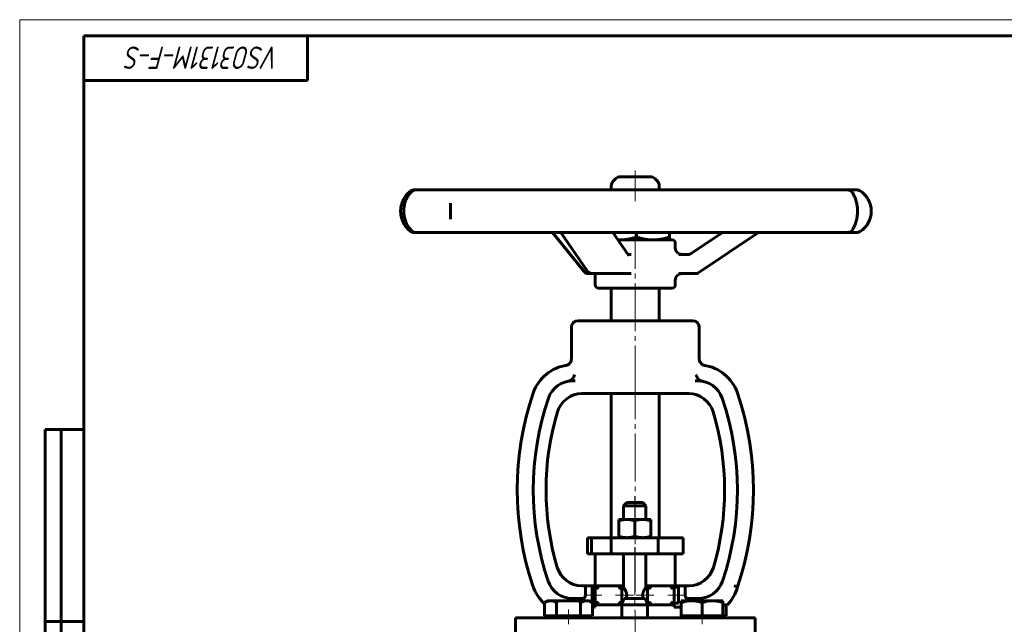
# Model space of a CAD drawing. Header units: millimetres. Extents: x 0 to 594, y 0 to 420.
# Tile 2 of 4: x 0 to 308, y 231 to 420. Entities that reach past the tile are written whole.
import ezdxf

# ---------------------------------------------------------------- set-up
doc = ezdxf.new("R2010")
doc.units = ezdxf.units.MM
for name, pattern in [('K5LT-1', [0]), ('K5LT_AXLED', [19.5, 15, -1.5, 1.5, -1.5]), ('K5LT_BASIC', [0]), ('K5LT_THIN', [0])]:
    doc.linetypes.add(name, pattern=pattern)
doc.layers.add('Системный слой (1)', color=7, linetype='Continuous', true_color=0x6c6c6c)
doc.styles.add('KTEXTSTYLE', font='txt', dxfattribs={"width": 0.96, "height": 5})

# ---------------------------------------------------------------- blocks, each defined once
blk = doc.blocks.new('U0')
at = {"layer": 'Системный слой (1)', "color": 143, "linetype": 'K5LT_BASIC', "lineweight": 60, "true_color": 0x33acca}
for start, end in [(83.4784, 90), (79.4965, 83.4784)]:
    blk.add_arc((212.05, 299.18), 8, start, end, dxfattribs=at)
blk = doc.blocks.new('U1')
at = {"layer": 'Системный слой (1)', "color": 143, "linetype": 'K5LT_BASIC', "lineweight": 60, "true_color": 0x33acca}
for p, q in [((187.79, 370.93), (187.78, 370.93)), ((197.12, 370.93), (187.79, 370.93))]:
    blk.add_line(p, q, dxfattribs=at)
blk = doc.blocks.new('U2')
at = {"layer": 'Системный слой (1)', "color": 143, "linetype": 'K5LT_BASIC', "lineweight": 60, "true_color": 0x33acca}
for p, q in [((179.06, 340.67), (180.59, 340.67)), ((180.59, 340.67), (188.83, 340.67))]:
    blk.add_line(p, q, dxfattribs=at)
blk = doc.blocks.new('U3')
at = {"layer": 'Системный слой (1)', "color": 143, "linetype": 'K5LT_BASIC', "lineweight": 60, "true_color": 0x33acca}
for p, q in [((181.46, 340.65), (181.44, 340.67)), ((181.46, 340.65), (181.47, 340.64)), ((181.47, 340.64), (181.46, 340.65))]:
    blk.add_line(p, q, dxfattribs=at)
blk = doc.blocks.new('U4')
at = {"layer": 'Системный слой (1)', "color": 143, "linetype": 'K5LT_BASIC', "lineweight": 60, "true_color": 0x33acca}
for p, q in [((187.05, 351.19), (187.21, 351.19)), ((187.21, 351.19), (187.36, 351.18)), ((187.36, 351.18), (187.52, 351.18))]:
    blk.add_line(p, q, dxfattribs=at)
blk = doc.blocks.new('U5')
at = {"layer": 'Системный слой (1)', "color": 143, "linetype": 'K5LT_BASIC', "lineweight": 60, "true_color": 0x33acca}
for p, q in [((204.95, 348.67), (204.95, 350.18)), ((204.95, 337.18), (204.95, 338.67))]:
    blk.add_line(p, q, dxfattribs=at)
blk = doc.blocks.new('U6')
at = {"layer": 'Системный слой (1)', "color": 143, "linetype": 'K5LT_BASIC', "lineweight": 60, "true_color": 0x33acca}
for p, q in [((123.95, 366.84), (123.35, 366.84)), ((124.82, 366.84), (123.95, 366.84))]:
    blk.add_line(p, q, dxfattribs=at)
blk = doc.blocks.new('U7')
at = {"layer": 'Системный слой (1)', "color": 143, "linetype": 'K5LT_BASIC', "lineweight": 60, "true_color": 0x33acca}
for p, q in [((188.25, 243.18), (188.75, 243.18)), ((195.75, 243.18), (196.25, 243.18))]:
    blk.add_line(p, q, dxfattribs=at)
blk = doc.blocks.new('U14')
at = {"layer": 'Системный слой (1)', "color": 143, "linetype": 'K5LT_BASIC', "lineweight": 60, "true_color": 0x33acca}
for p, q in [((177.81, 238.42), (177.22, 238.48)), ((178.38, 238.25), (177.81, 238.42)), ((178.95, 237.98), (178.38, 238.25))]:
    blk.add_line(p, q, dxfattribs=at)
blk = doc.blocks.new('U40')
at = {"color": 7, "linetype": 'K5LT_THIN', "lineweight": 18, "true_color": 0xffffff}
for p, q in [((0, 0), (0, 420)), ((0, 420), (594, 420))]:
    blk.add_line(p, q, dxfattribs=at)
at = {"color": 143, "linetype": 'K5LT_BASIC', "lineweight": 60, "true_color": 0x33acca}
for p, q in [((20, 5), (20, 415)), ((20, 415), (589, 415)), ((90, 415), (90, 401)), ((90, 401), (20, 401)), ((8, 172), (8, 292)), ((20, 292), (8, 292)), ((13, 172), (13, 292)), ((20, 232), (8, 232))]:
    blk.add_line(p, q, dxfattribs=at)
at = {"color": 7, "insert": (81.28, 404.64), "char_height": 7, "attachment_point": 1, "rotation": 180, "style": 'KTEXTSTYLE'}
blk.add_mtext('\\fArial|b0|c204|p34;\\H5.0;\\W1.000;\\Q15;\\fGOST Type AU|b0|i0|c204|p34;\\Q15;\\W0.960;\\H7.00;VSO3131M-F-S', dxfattribs=at)

msp = doc.modelspace()

# ---------------------------------------------------------------- linework, layer by layer
at = {"layer": 'Системный слой (1)', "color": 30, "linetype": 'K5LT_AXLED', "lineweight": 18, "true_color": 0xff8000}
for p, q in [((192.453, 363.283), (192.453, 372.933)), ((192.453, 303.183), (192.453, 353.183)), ((192.453, 256.183), (192.453, 305.183)), ((192.255, 271.183), (192.255, 261.883)), ((192.255, 255.183), (192.255, 235.183)), ((192.453, 241.183), (192.453, 255.183)), ((181.942, 240.183), (176.953, 240.183)), ((191.841, 240.183), (186.255, 240.183)), ((198.255, 240.183), (192.669, 240.183)), ((207.953, 240.183), (202.567, 240.183)), ((171.594, 231.183), (171.594, 235.783)), ((192.453, 150.183), (192.453, 235.183)), ((213.313, 231.183), (213.313, 235.783))]:
    msp.add_line(p, q, dxfattribs=at)
at = {"layer": 'Системный слой (1)', "color": 143, "linetype": 'K5LT_BASIC', "lineweight": 60, "true_color": 0x33acca}
for p, q in [((186.367, 370.347), (185.539, 369.519)), ((198.539, 370.347), (199.367, 369.519)), ((129.606, 366.838), (123.946, 366.838)), ((136.332, 366.838), (129.606, 366.838)), ((150.263, 366.838), (136.332, 366.838)), ((161.575, 366.838), (150.263, 366.838)), ((180.586, 366.838), (161.575, 366.838)), ((193.891, 366.838), (180.586, 366.838)), ((184.953, 366.838), (184.953, 368.105)), ((213.628, 366.838), (193.891, 366.838)), ((199.953, 366.838), (199.953, 368.105)), ((225.878, 366.838), (213.628, 366.838)), ((241.818, 366.838), (225.878, 366.838)), ((250.208, 366.838), (241.818, 366.838)), ((258.7, 366.838), (250.208, 366.838)), ((261.307, 366.838), (258.7, 366.838)), ((261.653, 366.838), (261.307, 366.838)), ((134.679, 362.716), (134.679, 362.698)), ((134.68, 357.668), (134.68, 357.641)), ((123.345, 353.518), (123.946, 353.518)), ((123.946, 353.518), (129.606, 353.518)), ((129.606, 353.518), (136.332, 353.518)), ((136.332, 353.518), (150.263, 353.518)), ((150.263, 353.518), (161.575, 353.518)), ((161.575, 353.518), (180.586, 353.518)), ((176.308, 341.414), (166.581, 353.518)), ((177.413, 341.534), (169.177, 353.518)), ((180.586, 353.518), (193.891, 353.518)), ((190.288, 346.477), (185.449, 353.518)), ((203.953, 351.183), (187.054, 351.183)), ((192.87, 353.518), (192.87, 352.121)), ((193.891, 353.518), (213.628, 353.518)), ((202.953, 351.183), (202.959, 351.187)), ((203.156, 353.518), (203.156, 352.121)), ((209.955, 347.005), (219.666, 353.518)), ((212.277, 341.006), (230.931, 353.518)), ((213.628, 353.518), (225.878, 353.518)), ((225.878, 353.518), (241.818, 353.518)), ((241.818, 353.518), (250.208, 353.518)), ((250.208, 353.518), (258.7, 353.518)), ((258.7, 353.518), (261.307, 353.518)), ((261.307, 353.518), (261.653, 353.518)), ((191.157, 346.667), (190.158, 346.667)), ((209.34, 346.667), (206.104, 346.667)), ((177.867, 340.667), (179.061, 340.667)), ((179.953, 337.183), (179.953, 340.667)), ((188.825, 340.667), (191.157, 340.667)), ((206.104, 340.667), (211.162, 340.667)), ((180.953, 336.183), (203.953, 336.183)), ((184.953, 325.933), (184.953, 336.183)), ((199.953, 325.933), (199.953, 336.183)), ((172.453, 313.992), (172.453, 323.933)), ((210.453, 325.933), (174.453, 325.933)), ((212.452, 313.995), (212.453, 323.933)), ((173.698, 307.183), (172.852, 307.183)), ((212.054, 307.183), (211.208, 307.183)), ((175.773, 303.183), (176.627, 303.183)), ((176.627, 303.183), (181.788, 303.183)), ((181.788, 303.183), (203.119, 303.183)), ((184.953, 258.183), (184.953, 303.183)), ((199.953, 258.183), (199.953, 303.183)), ((203.119, 303.183), (208.279, 303.183)), ((208.279, 303.183), (209.133, 303.183)), ((189.755, 269.183), (188.755, 268.183)), ((188.755, 268.183), (195.755, 268.183)), ((188.755, 263.883), (188.755, 268.183)), ((194.755, 269.183), (189.755, 269.183)), ((194.755, 269.183), (195.755, 268.183)), ((195.755, 263.883), (195.755, 268.183)), ((187.255, 263.436), (187.255, 263.883)), ((187.255, 263.883), (189.755, 263.883)), ((187.255, 263.436), (187.255, 258.63)), ((189.755, 263.883), (194.755, 263.883)), ((192.255, 263.436), (192.255, 258.63)), ((194.755, 263.883), (197.255, 263.883)), ((197.255, 263.883), (197.255, 263.436)), ((197.255, 263.436), (197.255, 258.63)), ((187.255, 258.183), (187.255, 258.63)), ((197.255, 258.63), (197.255, 258.183)), ((177.453, 258.183), (178.714, 258.183)), ((177.453, 253.183), (177.453, 258.183)), ((178.714, 258.183), (184.866, 258.183)), ((178.714, 253.183), (178.714, 258.183)), ((184.866, 258.183), (199.584, 258.183)), ((184.866, 253.183), (184.866, 258.183)), ((199.584, 258.183), (206.729, 258.183)), ((199.584, 253.183), (199.584, 258.183)), ((206.729, 258.183), (207.453, 258.183)), ((207.453, 253.183), (207.453, 258.183)), ((177.453, 253.183), (178.714, 253.183)), ((178.714, 253.183), (184.866, 253.183)), ((179.953, 243.183), (179.953, 253.183)), ((184.866, 253.183), (199.584, 253.183)), ((188.755, 242.683), (188.755, 253.183)), ((195.755, 242.683), (195.755, 253.183)), ((199.584, 253.183), (206.729, 253.183)), ((204.953, 243.183), (204.953, 253.183)), ((206.729, 253.183), (207.453, 253.183)), ((176.841, 243.183), (175.707, 243.183)), ((176.841, 243.183), (179.942, 243.183)), ((176.841, 243.183), (176.841, 240.183)), ((179.942, 243.183), (179.942, 237.183)), ((179.942, 243.183), (180.942, 242.183)), ((188.255, 243.183), (179.942, 243.183)), ((187.255, 242.183), (188.255, 243.183)), ((188.255, 237.183), (188.255, 243.183)), ((197.255, 242.183), (196.255, 243.183)), ((196.255, 243.183), (196.255, 237.183)), ((204.567, 243.183), (196.255, 243.183)), ((203.567, 242.183), (204.567, 243.183)), ((204.567, 237.183), (204.567, 243.183)), ((204.567, 243.183), (208.066, 243.183)), ((208.066, 240.183), (208.066, 243.183)), ((209.199, 243.183), (208.066, 243.183)), ((179.942, 242.683), (178.953, 242.683)), ((178.953, 242.683), (178.953, 237.683)), ((188.755, 242.683), (188.255, 242.683)), ((196.255, 242.683), (195.755, 242.683)), ((205.953, 242.683), (204.567, 242.683)), ((205.953, 242.683), (205.953, 237.683)), ((164.088, 237.903), (165.094, 238.483)), ((164.088, 233.783), (164.088, 237.903)), ((165.964, 238.483), (165.094, 238.483)), ((171.594, 238.483), (165.964, 238.483)), ((167.841, 233.783), (167.841, 237.903)), ((177.223, 238.483), (171.594, 238.483)), ((172.776, 239.183), (176.09, 239.183)), ((173.088, 239.183), (173.088, 238.483)), ((175.346, 233.783), (175.346, 237.903)), ((178.094, 238.483), (177.223, 238.483)), ((178.953, 237.987), (178.094, 238.483)), ((179.942, 237.683), (178.953, 237.683)), ((179.099, 233.783), (179.099, 237.683)), ((180.942, 238.183), (179.942, 237.183)), ((179.942, 237.183), (188.255, 237.183)), ((179.942, 237.183), (179.942, 236.442)), ((187.255, 238.183), (188.255, 237.183)), ((188.255, 237.183), (196.255, 237.183)), ((188.255, 237.183), (188.255, 235.183)), ((188.953, 239.183), (195.557, 239.183)), ((197.255, 238.183), (196.255, 237.183)), ((196.255, 237.183), (204.567, 237.183)), ((196.255, 237.183), (196.255, 235.183)), ((204.567, 237.183), (203.567, 238.183)), ((205.953, 237.683), (204.567, 237.683)), ((204.567, 237.183), (204.567, 236.442)), ((210.063, 238.483), (206.813, 238.483)), ((206.813, 237.903), (206.813, 238.483)), ((206.813, 233.783), (206.813, 237.903)), ((208.816, 239.183), (212.13, 239.183)), ((216.563, 238.483), (210.063, 238.483)), ((211.818, 238.483), (211.818, 239.183)), ((213.313, 233.783), (213.313, 237.903)), ((219.813, 238.483), (216.563, 238.483)), ((219.813, 238.483), (219.813, 237.903)), ((219.813, 233.783), (219.813, 237.903)), ((219.841, 237.183), (219.813, 237.183)), ((221.267, 237.183), (219.841, 237.183)), ((220.818, 233.783), (220.818, 237.183)), ((179.942, 236.442), (179.099, 236.442)), ((188.255, 233.183), (188.255, 235.183)), ((196.255, 233.183), (196.255, 235.183)), ((206.813, 236.442), (204.567, 236.442)), ((154.953, 233.183), (229.953, 233.183)), ((154.953, 223.683), (154.953, 233.183)), ((165.964, 233.783), (164.088, 233.783)), ((165.094, 233.183), (165.094, 233.783)), ((167.841, 233.783), (165.964, 233.783)), ((171.594, 233.783), (167.841, 233.783)), ((175.346, 233.783), (171.594, 233.783)), ((177.223, 233.783), (175.346, 233.783)), ((179.099, 233.783), (177.223, 233.783)), ((178.094, 233.183), (178.094, 233.783)), ((210.063, 233.783), (206.813, 233.783)), ((206.813, 233.183), (206.813, 233.783)), ((213.313, 233.783), (210.063, 233.783)), ((216.563, 233.783), (213.313, 233.783)), ((219.813, 233.783), (216.563, 233.783)), ((220.818, 233.783), (219.813, 233.783)), ((219.813, 233.183), (219.813, 233.783)), ((229.953, 223.683), (229.953, 233.183))]:
    msp.add_line(p, q, dxfattribs=at)
for centre, radius, start, end in [((186.953, 368.105), 2, 135, 180), ((187.782, 368.933), 2, 90, 135), ((197.125, 368.933), 2, 45, 90), ((197.953, 368.105), 2, 0, 45), ((123.345, 364.838), 2, 90, 124.31406), ((123.946, 364.838), 2, 90, 129.64646), ((258.7, 364.838), 2, 30.42575, 90), ((261.653, 364.838), 2, 57.90942, 90), ((258.731, 360.178), 7.5, 302.09058, 57.90942), ((123.946, 355.518), 2, 230.35354, 270), ((258.7, 355.518), 2, 270, 329.57424), ((123.345, 355.518), 2, 235.68594, 270), ((203.953, 350.183), 1, 0, 90), ((261.653, 355.518), 2, 270, 302.09058), ((206.953, 348.667), 2, 180, 270), ((177.867, 342.667), 2, 218.7784, 270), ((179.061, 342.667), 2, 214.50647, 270), ((206.953, 338.667), 2, 90, 180), ((211.162, 342.667), 2, 270, 303.8516), ((180.953, 337.183), 1, 180, 270), ((203.953, 337.183), 1, 270, 0), ((174.453, 323.933), 2, 90, 180), ((210.453, 323.933), 2, 0, 90), ((172.852, 299.183), 13, 97.78555, 161.2446), ((212.054, 299.183), 13, 80.80532, 82.21445), ((212.054, 299.183), 13, 18.7554, 82.21445), ((172.852, 299.183), 8, 90, 161.2446), ((172.852, 299.183), 8, 90, 100.50355), ((212.054, 299.183), 8, 18.7554, 90), ((249.751, 273.071), 94.211, 161.2446, 198.52171), ((249.751, 273.071), 89.211, 161.2446, 198.58887), ((175.773, 295.183), 8, 90, 163.35865), ((209.133, 295.183), 8, 16.64135, 90), ((135.155, 273.071), 89.211, 341.41113, 18.7554), ((135.155, 273.071), 94.211, 341.27221, 18.7554), ((249.751, 273.071), 85.211, 163.35865, 196.46824), ((135.155, 273.071), 85.211, 343.53176, 16.64135), ((175.707, 251.183), 8, 196.46824, 270), ((209.199, 251.183), 8, 270, 343.53176), ((172.776, 247.183), 8, 198.58887, 270), ((212.13, 247.183), 8, 270, 341.41113), ((172.776, 247.183), 13, 198.10218, 228.06315), ((211.759, 246.108), 13.041, 316.81053, 345.40682)]:
    msp.add_arc(centre, radius, start, end, dxfattribs=at)
for centre, major_axis, ratio, start_param, end_param in [((123.345, 364.838), (-1.153, 1.634), 0.8951371, 6.2702698, 6.2819122), ((123.946, 364.838), (1.347, -1.479), 0.9242806, 3.1026277, 3.1403963), ((258.7, 364.838), (1.758, 0.954), 0.9562963, 0.0004345, 0.0276391), ((123.946, 355.518), (-1.347, -1.479), 0.9242806, 0.0011979, 0.0390264), ((258.7, 355.518), (1.758, -0.954), 0.9562963, 6.2556332, 6.2827365), ((123.345, 355.518), (-1.153, -1.634), 0.8951371, 0.0012694, 0.0128905), ((241.818, 355.518), (0, 2), 0.9432451, 3.1415927, 3.1421205), ((177.867, 342.667), (-1.559, -1.253), 0.7000088, 6.2831208, 6.2831853), ((179.061, 342.667), (1.648, 1.133), 0.7374212, 3.1415927, 3.1416666), ((211.162, 342.667), (1.114, -1.661), 0.0374124, 6.2831639, 6.2831853)]:
    msp.add_ellipse(centre, major_axis=major_axis, ratio=ratio, start_param=start_param, end_param=end_param, dxfattribs=at)
for points, knots in [([(122.194, 366.473), (122.005, 366.34), (121.808, 366.185), (121.433, 365.853), (121.255, 365.679), (120.917, 365.306), (120.755, 365.111), (120.454, 364.701), (120.314, 364.489), (120.061, 364.058), (119.947, 363.842), (119.738, 363.392), (119.643, 363.161), (119.474, 362.686), (119.399, 362.441), (119.275, 361.955), (119.226, 361.715), (119.151, 361.239), (119.125, 361.004), (119.091, 360.52), (119.085, 360.27), (119.093, 359.768), (119.109, 359.518), (119.16, 359.031), (119.196, 358.795), (119.288, 358.334), (119.344, 358.109), (119.477, 357.653), (119.556, 357.423), (119.734, 356.968), (119.835, 356.743), (120.051, 356.314), (120.166, 356.11), (120.411, 355.719), (120.54, 355.533), (120.805, 355.185), (120.941, 355.022), (121.241, 354.693), (121.405, 354.53), (121.734, 354.233), (121.9, 354.099), (122.105, 353.947), (122.15, 353.914), (122.194, 353.883)], [0, 0, 0, 0, 1.7936861, 1.7936861, 3.3937621, 3.3937621, 4.8773836, 4.8773836, 6.2567547, 6.2567547, 7.5037341, 7.5037341, 8.7238313, 8.7238313, 9.9276393, 9.9276393, 11.0495673, 11.0495673, 12.1133741, 12.1133741, 13.2339393, 13.2339393, 14.3625801, 14.3625801, 15.4465148, 15.4465148, 16.5184738, 16.5184738, 17.6760993, 17.6760993, 18.8885411, 18.8885411, 20.104987, 20.104987, 21.351588, 21.351588, 22.6006606, 22.6006606, 24.0815406, 24.0815406, 25.5752895, 25.5752895, 25.9995429, 25.9995429, 25.9995429, 25.9995429]), ([(122.602, 354.038), (122.452, 354.175), (122.292, 354.333), (121.992, 354.666), (121.852, 354.836), (121.578, 355.201), (121.446, 355.394), (121.197, 355.8), (121.081, 356.009), (120.872, 356.431), (120.778, 356.642), (120.604, 357.081), (120.525, 357.308), (120.383, 357.774), (120.321, 358.011), (120.221, 358.473), (120.181, 358.698), (120.12, 359.15), (120.097, 359.378), (120.069, 359.851), (120.064, 360.095), (120.071, 360.582), (120.084, 360.825), (120.128, 361.297), (120.159, 361.527), (120.237, 361.974), (120.284, 362.193), (120.396, 362.637), (120.463, 362.86), (120.613, 363.303), (120.697, 363.522), (120.878, 363.94), (120.974, 364.139), (121.179, 364.524), (121.288, 364.71), (121.522, 365.075), (121.648, 365.252), (121.906, 365.588), (122.039, 365.745), (122.316, 366.046), (122.458, 366.186), (122.595, 366.311), (122.598, 366.314), (122.602, 366.318)], [0, 0, 0, 0, 1.5624423, 1.5624423, 2.8929326, 2.8929326, 4.1619348, 4.1619348, 5.3332854, 5.3332854, 6.3901247, 6.3901247, 7.4254931, 7.4254931, 8.4411817, 8.4411817, 9.3527723, 9.3527723, 10.2564354, 10.2564354, 11.2042493, 11.2042493, 12.1577617, 12.1577617, 13.0736188, 13.0736188, 13.9827995, 13.9827995, 14.9635752, 14.9635752, 15.990889, 15.990889, 17.0232943, 17.0232943, 18.1025839, 18.1025839, 19.3015984, 19.3015984, 20.5681412, 20.5681412, 21.9629827, 21.9629827, 21.9996017, 21.9996017, 21.9996017, 21.9996017]), ([(260.457, 365.792), (260.511, 365.694), (260.574, 365.578), (260.663, 365.407), (260.679, 365.376), (260.763, 365.209), (260.839, 365.052), (260.995, 364.71), (261.073, 364.526), (261.184, 364.242), (261.215, 364.157), (261.31, 363.893), (261.371, 363.707), (261.487, 363.32), (261.541, 363.119), (261.642, 362.7), (261.688, 362.483), (261.767, 362.044), (261.801, 361.823), (261.854, 361.389), (261.873, 361.177), (261.901, 360.743), (261.909, 360.52), (261.914, 360.068), (261.91, 359.839), (261.89, 359.386), (261.873, 359.162), (261.829, 358.734), (261.802, 358.531), (261.736, 358.118), (261.696, 357.909), (261.607, 357.496), (261.556, 357.291), (261.447, 356.894), (261.389, 356.702), (261.266, 356.335), (261.203, 356.16), (261.086, 355.865), (261.034, 355.739), (260.908, 355.451), (260.836, 355.297), (260.699, 355.019), (260.635, 354.894), (260.551, 354.736), (260.526, 354.69), (260.488, 354.621), (260.475, 354.596), (260.461, 354.57), (260.459, 354.567), (260.457, 354.564)], [0, 0, 0, 0, 1.4288648, 1.4288648, 1.7177582, 1.7177582, 2.9986339, 2.9986339, 4.2171291, 4.2171291, 4.7158867, 4.7158867, 5.7134018, 5.7134018, 6.686983, 6.686983, 7.6606917, 7.6606917, 8.5934099, 8.5934099, 9.4565687, 9.4565687, 10.3392594, 10.3392594, 11.2527865, 11.2527865, 12.1518279, 12.1518279, 13.0013806, 13.0013806, 13.9088895, 13.9088895, 14.865801, 14.865801, 15.8486685, 15.8486685, 16.8487671, 16.8487671, 17.6575292, 17.6575292, 18.8434942, 18.8434942, 20.0294591, 20.0294591, 20.5902151, 20.5902151, 20.9513552, 20.9513552, 20.9995983, 20.9995983, 20.9995983, 20.9995983]), ([(134.68, 357.668), (134.68, 357.734), (134.68, 357.802), (134.679, 357.942), (134.678, 358.015), (134.675, 358.236), (134.673, 358.39), (134.668, 358.726), (134.666, 358.909), (134.661, 359.27), (134.66, 359.448), (134.658, 359.801), (134.657, 359.974), (134.657, 360.336), (134.657, 360.527), (134.659, 360.892), (134.661, 361.066), (134.664, 361.41), (134.667, 361.58), (134.67, 361.826), (134.672, 361.908), (134.673, 362.008), (134.673, 362.028), (134.674, 362.104), (134.675, 362.159), (134.676, 362.228), (134.676, 362.244), (134.676, 362.275), (134.677, 362.29), (134.677, 362.336), (134.677, 362.367), (134.678, 362.428), (134.678, 362.458), (134.679, 362.56), (134.679, 362.63), (134.679, 362.698)], [0, 0, 0, 0, 1.156811, 1.156811, 2.3136219, 2.3136219, 4.6272438, 4.6272438, 7.1760882, 7.1760882, 9.560199, 9.560199, 11.8286529, 11.8286529, 14.3189198, 14.3189198, 16.6453663, 16.6453663, 19.0071863, 19.0071863, 20.1966629, 20.1966629, 20.5021811, 20.5021811, 21.340494, 21.340494, 21.5825345, 21.5825345, 21.8245749, 21.8245749, 22.3166424, 22.3166424, 22.8087098, 22.8087098, 24, 24, 24, 24]), ([(190.288, 346.477), (190.292, 346.471), (190.296, 346.466), (190.302, 346.457), (190.305, 346.454), (190.309, 346.448), (190.311, 346.446), (190.313, 346.444), (190.313, 346.444), (190.313, 346.444), (190.312, 346.445), (190.31, 346.446)], [0, 0, 0, 0, 1.6, 1.6, 3.2, 3.2, 4.8, 4.8, 6.4, 6.4, 8, 8, 8, 8]), ([(209.955, 347.005), (209.953, 347.004), (209.951, 347.002), (209.947, 346.999), (209.944, 346.997), (209.936, 346.992), (209.93, 346.989), (209.915, 346.979), (209.905, 346.973), (209.876, 346.954), (209.856, 346.942), (209.799, 346.91), (209.76, 346.889), (209.651, 346.836), (209.579, 346.805), (209.431, 346.753), (209.355, 346.732), (209.202, 346.697), (209.124, 346.685), (208.979, 346.67), (208.912, 346.67), (208.845, 346.667), (208.845, 346.667), (208.845, 346.667)], [0, 0, 0, 0, 0.0744227, 0.0744227, 0.1984604, 0.1984604, 0.4217284, 0.4217284, 0.8434568, 0.8434568, 1.662106, 1.662106, 3.2001259, 3.2001259, 6.0001259, 6.0001259, 8.8001259, 8.8001259, 11.6001259, 11.6001259, 13.9995497, 13.9995497, 14, 14, 14, 14]), ([(181.461, 340.647), (181.458, 340.649), (181.453, 340.651), (181.443, 340.656), (181.436, 340.658), (181.425, 340.661), (181.418, 340.663), (181.407, 340.665), (181.402, 340.666), (181.395, 340.667), (181.393, 340.667), (181.393, 340.667)], [0, 0, 0, 0, 0.6, 0.6, 1.2, 1.2, 1.8, 1.8, 2.4, 2.4, 3, 3, 3, 3]), ([(170.774, 312.02), (171.305, 312.106), (172.162, 312.65), (172.454, 313.59), (172.454, 313.992)], [0, 0, 0, 0, 0.57142152, 0.99914138, 0.99914138, 0.99914138, 0.99914138]), ([(214.132, 312.02), (213.602, 312.106), (212.744, 312.65), (212.452, 313.592), (212.452, 313.995)], [0, 0, 0, 0, 0.5714286, 1, 1, 1, 1]), ([(171.597, 307.097), (171.793, 307.154), (171.98, 307.238), (172.387, 307.481), (172.593, 307.654), (172.94, 308.023), (173.085, 308.223), (173.328, 308.645), (173.425, 308.872), (173.491, 309.1), (173.492, 309.102), (173.493, 309.104)], [0.00053436, 0.00053436, 0.00053436, 0.00053436, 0.06204197, 0.06204197, 0.14661528, 0.14661528, 0.23071896, 0.23071896, 0.32142437, 0.32142437, 0.32230796, 0.32230796, 0.32230796, 0.32230796]), ([(211.413, 309.104), (211.414, 309.102), (211.415, 309.1), (211.482, 308.872), (211.578, 308.645), (211.822, 308.223), (211.967, 308.023), (212.314, 307.654), (212.52, 307.481), (212.927, 307.238), (213.113, 307.154), (213.31, 307.097)], [-0.00089084, -0.00089084, -0.00089084, -0.00089084, 0, 0, 0.09144812, 0.09144812, 0.17623906, 0.17623906, 0.26150429, 0.26150429, 0.32351501, 0.32351501, 0.32351501, 0.32351501]), ([(171.393, 307.049), (171.426, 307.055), (171.46, 307.061), (171.53, 307.073), (171.567, 307.079), (171.643, 307.092), (171.682, 307.098), (171.765, 307.109), (171.807, 307.115), (171.896, 307.126), (171.941, 307.132), (171.989, 307.137)], [0, 0, 0, 0, 3.0703026, 3.0703026, 6.1406051, 6.1406051, 9.2109077, 9.2109077, 12.2812102, 12.2812102, 15.3515128, 15.3515128, 15.3515128, 15.3515128]), ([(171.943, 307.132), (171.928, 307.13), (171.913, 307.128), (171.874, 307.124), (171.85, 307.121), (171.788, 307.113), (171.751, 307.108), (171.677, 307.097), (171.641, 307.091), (171.569, 307.08), (171.535, 307.074), (171.464, 307.062), (171.428, 307.055), (171.393, 307.049)], [0, 0, 0, 0, 0.8199608, 0.8199608, 2.1865622, 2.1865622, 4.3731244, 4.3731244, 6.7210291, 6.7210291, 9.0689338, 9.0689338, 11.7395235, 11.7395235, 11.7395235, 11.7395235]), ([(213.513, 307.049), (213.481, 307.055), (213.447, 307.061), (213.376, 307.073), (213.34, 307.079), (213.264, 307.092), (213.224, 307.098), (213.142, 307.109), (213.099, 307.115), (213.011, 307.126), (212.965, 307.132), (212.917, 307.137)], [0, 0, 0, 0, 3.0703026, 3.0703026, 6.1406051, 6.1406051, 9.2109077, 9.2109077, 12.2812102, 12.2812102, 15.3515128, 15.3515128, 15.3515128, 15.3515128]), ([(176.841, 240.183), (176.841, 240.058), (176.821, 239.928), (176.746, 239.693), (176.692, 239.589), (176.561, 239.404), (176.47, 239.32), (176.281, 239.209), (176.181, 239.183), (176.09, 239.183)], [0.33602714, 0.33602714, 0.33602714, 0.33602714, 0.37351528, 0.37351528, 0.41100343, 0.41100343, 0.45843182, 0.45843182, 0.50586022, 0.50586022, 0.50586022, 0.50586022]), ([(188.755, 242.683), (188.755, 242.681), (188.765, 242.665), (188.809, 242.598), (188.879, 242.493), (188.983, 242.334), (189.112, 242.129), (189.26, 241.873), (189.385, 241.636), (189.477, 241.439), (189.561, 241.24), (189.626, 241.058), (189.688, 240.842), (189.728, 240.665), (189.757, 240.471), (189.771, 240.299), (189.773, 240.111), (189.76, 239.919), (189.736, 239.752), (189.697, 239.556), (189.647, 239.373), (189.598, 239.232), (189.58, 239.183)], [0, 0, 0, 0, 1.4826086, 2.824139, 4.4934897, 5.8321092, 7.8230557, 9.6383833, 11.2022383, 12.2341484, 13.0348456, 14.4330162, 15.0422579, 16.2158571, 16.9406134, 17.728996, 18.5445556, 19.478418, 20.3381831, 20.8436172, 22.2339351, 23, 23, 23, 23]), ([(194.93, 239.183), (194.892, 239.287), (194.84, 239.447), (194.785, 239.685), (194.754, 239.877), (194.739, 240.067), (194.738, 240.214), (194.743, 240.335), (194.752, 240.458), (194.772, 240.605), (194.801, 240.753), (194.842, 240.92), (194.906, 241.126), (194.982, 241.321), (195.06, 241.498), (195.13, 241.645), (195.227, 241.832), (195.331, 242.015), (195.441, 242.197), (195.545, 242.362), (195.632, 242.494), (195.703, 242.601), (195.745, 242.665), (195.755, 242.682), (195.755, 242.683)], [0, 0, 0, 0, 1.7660111, 2.6078868, 3.6721429, 4.6549707, 5.4196446, 5.8317402, 6.4338915, 7.2395709, 8.0205579, 8.6997901, 9.8437861, 11.3655099, 12.0459281, 13.0425942, 14.1599717, 15.8048819, 17.0639889, 18.6533664, 20.4582737, 21.6470369, 23.5632717, 25, 25, 25, 25]), ([(208.816, 239.183), (208.725, 239.183), (208.626, 239.209), (208.436, 239.32), (208.346, 239.404), (208.215, 239.589), (208.16, 239.693), (208.086, 239.928), (208.066, 240.058), (208.066, 240.183)], [0.16617161, 0.16617161, 0.16617161, 0.16617161, 0.21360001, 0.21360001, 0.26102841, 0.26102841, 0.29851655, 0.29851655, 0.33600469, 0.33600469, 0.33600469, 0.33600469]), ([(223.42, 243.109), (223.421, 243.108), (223.423, 243.108), (223.552, 243.07), (223.678, 243.032), (223.911, 242.962), (224.015, 242.931), (224.19, 242.879), (224.26, 242.858), (224.354, 242.83), (224.379, 242.823), (224.379, 242.823)], [-0.31481823, -0.31481823, -0.31481823, -0.31481823, -0.31436631, -0.31436631, -0.27436143, -0.27436143, -0.2352799, -0.2352799, -0.19622495, -0.19622495, -0.15718315, -0.15718315, -0.15718315, -0.15718315]), ([(165.964, 238.483), (165.849, 238.483), (165.627, 238.469), (165.289, 238.409), (164.995, 238.324), (164.589, 238.171), (164.302, 238.026), (164.088, 237.903)], [0, 0, 0, 0, 1.4474022, 2.7997206, 4.2800738, 5.188369, 8, 8, 8, 8]), ([(167.841, 237.903), (167.707, 237.98), (167.491, 238.095), (167.187, 238.229), (166.949, 238.318), (166.703, 238.39), (166.441, 238.448), (166.188, 238.478), (166.024, 238.483), (165.964, 238.483)], [0, 0, 0, 0, 2.192924, 3.5182583, 4.9042648, 6.009799, 7.4227334, 9.0585836, 10, 10, 10, 10]), ([(177.223, 238.483), (177.108, 238.483), (176.885, 238.469), (176.547, 238.409), (176.253, 238.324), (175.847, 238.171), (175.561, 238.026), (175.346, 237.903)], [0, 0, 0, 0, 1.4474022, 2.7997206, 4.2800738, 5.188369, 8, 8, 8, 8]), ([(188.255, 237.683), (188.255, 237.685), (188.267, 237.709), (188.312, 237.785), (188.368, 237.882), (188.437, 238.004), (188.519, 238.155), (188.606, 238.324), (188.69, 238.496), (188.812, 238.773), (188.9, 239.007), (188.953, 239.183)], [0, 0, 0, 0, 1.6461955, 2.9856259, 3.9007823, 5.134537, 6.4522504, 7.4043553, 8.54869, 9.5864339, 12, 12, 12, 12]), ([(195.557, 239.183), (195.601, 239.035), (195.694, 238.778), (195.822, 238.492), (195.935, 238.26), (196.043, 238.058), (196.147, 237.873), (196.22, 237.747), (196.25, 237.694), (196.255, 237.684), (196.255, 237.683)], [0, 0, 0, 0, 1.8680004, 3.4222994, 4.3355879, 5.8103472, 7.3746168, 8.8899711, 10.3067606, 11, 11, 11, 11]), ([(210.063, 238.483), (209.864, 238.483), (209.479, 238.469), (208.892, 238.409), (208.383, 238.324), (207.875, 238.213), (207.377, 238.082), (207.003, 237.966), (206.813, 237.903)], [0, 0, 0, 0, 1.6283275, 3.1496857, 4.815083, 5.8369152, 7.3769881, 9, 9, 9, 9]), ([(213.313, 237.903), (213.081, 237.98), (212.707, 238.095), (212.18, 238.229), (211.767, 238.318), (211.343, 238.39), (210.888, 238.448), (210.45, 238.478), (210.166, 238.483), (210.063, 238.483)], [0, 0, 0, 0, 2.192924, 3.5182583, 4.9042648, 6.009799, 7.4227334, 9.0585836, 10, 10, 10, 10]), ([(216.563, 238.483), (216.364, 238.483), (215.979, 238.469), (215.392, 238.409), (214.883, 238.324), (214.375, 238.213), (213.877, 238.082), (213.503, 237.966), (213.313, 237.903)], [0, 0, 0, 0, 1.6283275, 3.1496857, 4.815083, 5.8369152, 7.3769881, 9, 9, 9, 9]), ([(219.813, 237.903), (219.581, 237.98), (219.207, 238.095), (218.68, 238.229), (218.267, 238.318), (217.843, 238.39), (217.388, 238.448), (216.95, 238.478), (216.666, 238.483), (216.563, 238.483)], [0, 0, 0, 0, 2.192924, 3.5182583, 4.9042648, 6.009799, 7.4227334, 9.0585836, 10, 10, 10, 10])]:
    msp.add_open_spline(points, degree=3, knots=knots, dxfattribs=at)
for points, weights in [([(187.519, 351.183), (190.003, 351.183), (192.87, 352.121)], [1, 1.0379548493, 1]), ([(192.87, 352.121), (195.626, 351.183), (198.013, 351.183)], [1, 1.0379548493, 1]), ([(198.013, 351.183), (200.4, 351.183), (203.156, 352.121)], [1, 1.0379548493, 1]), ([(203.156, 352.121), (203.05, 351.239), (202.959, 351.187)], [1, 1.035600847, 1.00441600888]), ([(189.755, 263.883), (188.595, 263.883), (187.255, 263.436)], [1, 1.0379548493, 1]), ([(192.255, 263.436), (190.915, 263.883), (189.755, 263.883)], [1, 1.0379548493, 1]), ([(194.755, 263.883), (193.595, 263.883), (192.255, 263.436)], [1, 1.0379548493, 1]), ([(197.255, 263.436), (195.915, 263.883), (194.755, 263.883)], [1, 1.0379548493, 1]), ([(187.255, 258.63), (188.595, 258.183), (189.755, 258.183)], [1, 1.0379548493, 1]), ([(189.755, 258.183), (190.915, 258.183), (192.255, 258.63)], [1, 1.0379548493, 1]), ([(192.255, 258.63), (193.595, 258.183), (194.755, 258.183)], [1, 1.0379548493, 1]), ([(194.755, 258.183), (195.915, 258.183), (197.255, 258.63)], [1, 1.0379548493, 1])]:
    msp.add_rational_spline(points, weights, degree=2, dxfattribs=at)
for points in [[(171.393, 307.049), (171.462, 307.062), (171.53, 307.078), (171.597, 307.097)], [(213.31, 307.097), (213.377, 307.078), (213.444, 307.062), (213.513, 307.049)]]:
    msp.add_open_spline(points, degree=3, dxfattribs=at)
at = {"layer": 'Системный слой (1)', "color": 7, "linetype": 'K5LT-1'}
for points, knots in [([(171.594, 238.483), (171.489, 238.483), (171.279, 238.48), (170.964, 238.467), (170.65, 238.445), (170.257, 238.407), (169.788, 238.345), (169.16, 238.234), (168.511, 238.088), (168.046, 237.962), (167.841, 237.903)], [0, 0, 0, 0, 1.8184641, 3.6369281, 5.4553922, 7.2738563, 10.4656914, 13.6575265, 18.3042162, 22, 22, 22, 22]), ([(175.346, 237.903), (175.267, 237.925), (175.06, 237.984), (174.66, 238.089), (174.103, 238.218), (173.519, 238.326), (172.976, 238.402), (172.593, 238.441), (172.286, 238.463), (172.055, 238.474), (171.824, 238.482), (171.67, 238.483), (171.594, 238.483)], [0, 0, 0, 0, 1.432862, 3.7254411, 7.1643098, 11.3382807, 14.0037105, 16.6691403, 18.0018553, 19.3345702, 20.6672851, 22, 22, 22, 22])]:
    msp.add_open_spline(points, degree=3, knots=knots, dxfattribs=at)

# ---------------------------------------------------------------- block references
msp.add_blockref('U40', (0, 0))
at = {"layer": 'Системный слой (1)'}
for name in ['U1', 'U6', 'U4', 'U5', 'U2', 'U3', 'U0', 'U7', 'U14']:
    msp.add_blockref(name, (0, 0), dxfattribs=at)

doc.saveas('drawing.dxf')
